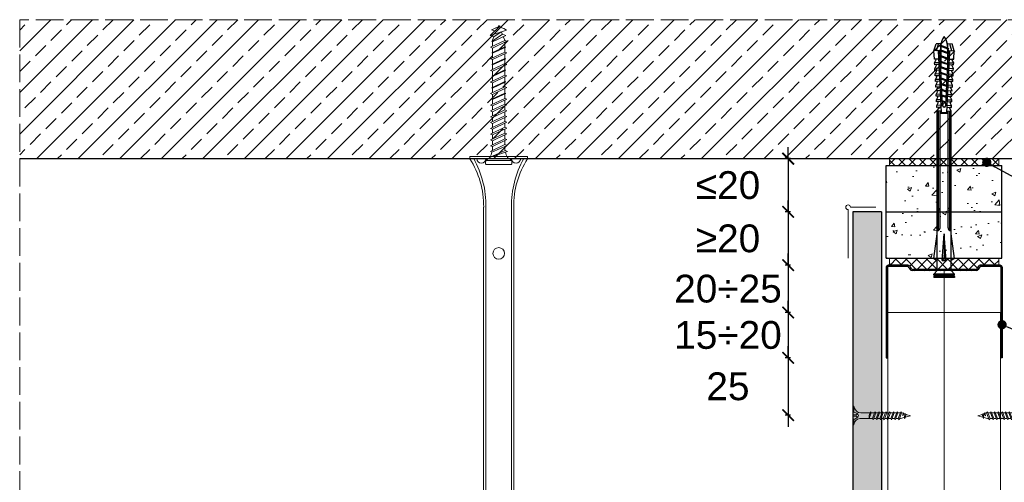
# Model space of a CAD drawing. Header units: millimetres. Extents: x -1515 to 3051, y -92 to 2830.
# Tile 12 of 30: x -1515 to -1090, y 2630 to 2830. Entities that reach past the tile are written whole.
import ezdxf
from ezdxf import colors
from ezdxf.entities.mleader import LeaderData, LeaderLine
from ezdxf.math import Vec2, Vec3

# ---------------------------------------------------------------- set-up
doc = ezdxf.new("R2010")
doc.units = ezdxf.units.MM
doc.linetypes.add('ACAD_ISO02W100', pattern=[15, 12, -3])
for name, color, linetype, lineweight in [('_ISOVER WELNA', 7, 'BATTING', 9), ('_RIGIPS AKCESORIA', 7, 'Continuous', 18), ('_RIGIPS G-K', 7, 'Continuous', 25), ('_RIGIPS PROFIL', 7, 'Continuous', 18), ('KRESKOWANIE', 7, 'Continuous', 9), ('PRZERYWANA', 7, 'ACAD_ISO02W100', 9), ('WYMIARY', 7, 'Continuous', 25)]:
    doc.layers.add(name, color=color, linetype=linetype, lineweight=lineweight)
doc.styles.get("Standard").update_dxf_attribs({"font": 'arial.ttf'})
doc.linetypes.add('BATTING', pattern='A,0.00254,-2.54,[134,ltypeshp.shx,S=2.54,R=0,X=-2.54,Y=0],-5.08,[134,ltypeshp.shx,S=2.54,R=180,X=2.54,Y=0],-2.54', length=10.16254)
doc.dimstyles.new('ISO-25', dxfattribs={"dimtxt": 2.5, "dimasz": 2.5, "dimexe": 1.25, "dimexo": 0.625, "dimtad": 1, "dimtxsty": 'Standard', "dimcen": 2.5, "dimadec": 0, "dimazin": 0, "dimtfac": 1, "dimtmove": 0, "dimatfit": 3, "dimfxl": 1, "dimarcsym": 0})
pattern_1 = [(50, (-3392.647, 1452.528), (18.21847, -1.59391), [1.905, -20.955]), (355, (-3392.647, 1452.528), (-3.52434, 19.10568), [1.524, -16.76406]), (100.45144, (-3391.128, 1452.395), (14.69412, 17.51178), [1.619, -17.80902]), (46.1842, (-3392.647, 1457.608), (27.1079, -4.20423), [2.8575, -31.4325]), (96.6356, (-3390.388, 1457.258), (23.74041, 24.7426), [2.4285, -26.71356]), (351.1842, (-3392.647, 1457.608), (23.7404, 24.7426), [2.286, -25.14597]), (21, (-3390.107, 1456.338), (15.16144, -10.22652), [1.905, -20.955]), (326, (-3390.107, 1456.338), (6.1802, 18.4188), [1.524, -16.764]), (71.45144, (-3388.843, 1455.486), (21.34164, 8.19228), [1.619, -17.809]), (37.5, (-3392.6466, 1452.528), (0.30886, 8.455504), [0, -16.5608, 0, -17.018, 0, -16.8275]), (7.5, (-3392.647, 1452.528), (6.681966, 10.018057), [0, -9.7028, 0, -16.1798, 0, -6.4135]), (327.5, (-3398.311, 1452.528), (13.55906, -0.572874), [0, -6.35, 0, -19.812, 0, -26.289]), (317.5, (-3400.851, 1452.528), (14.81292, 2.54265), [0, -8.255, 0, -13.1572, 0, -18.669])]

# ---------------------------------------------------------------- blocks, each defined once
blk = doc.blocks.new('noniusz gorny widok')
for p, q in [((418.67, 301.96), (418.67, 302.96)), ((418.67, 302.96), (443.67, 302.96)), ((443.67, 301.96), (443.67, 302.96)), ((418.67, 301.96), (443.67, 301.96)), ((421.67, 301.96), (425.67, 301.96)), ((424.67, 11.96), (424.67, 281.05)), ((425.67, 11.96), (425.67, 281.05)), ((436.67, 11.96), (436.67, 281.05)), ((437.67, 11.96), (437.67, 281.05)), ((424.67, 11.96), (437.67, 11.96))]:
    blk.add_line(p, q)
for centre in [(431.17, 261.05), (431.17, 26.96)]:
    blk.add_circle(centre, 2.5)
for centre, radius, start, end in [((386.97, 281.54), 37.7, 359.2509, 32.7784), ((383.61, 281.48), 42.06, 359.4173, 29.1348), ((423.67, 301.96), 2, 180, 0), ((478.72, 281.48), 42.06, 150.8652, 180.5827), ((438.67, 301.96), 2, 180, 0), ((475.36, 281.54), 37.7, 147.2216, 180.7491)]:
    blk.add_arc(centre, radius, start, end)
blk = doc.blocks.new('kolek beton 65')
at = {"layer": '_RIGIPS AKCESORIA'}
for p, q in [((-68.91, -931.37), (-69.76, -932.23)), ((-67.81, -931.28), (-68.91, -931.37)), ((-68.91, -942.59), (-68.91, -931.37)), ((-67.26, -942.18), (-67.26, -931.78)), ((-125.96, -934.72), (-126.69, -936.74)), ((-125.3, -933.58), (-125.96, -934.72)), ((-122.91, -940.73), (-125.3, -933.58)), ((-123.47, -935.41), (-124.54, -935.85)), ((-122.3, -939.04), (-124.54, -935.85)), ((-122.93, -933.94), (-123.47, -935.41)), ((-123.47, -935.41), (-120.37, -939.96)), ((-120.25, -939.63), (-122.93, -933.94)), ((-120.86, -934.33), (-122.44, -934.98)), ((-120.81, -934.33), (-120.86, -934.33)), ((-120.48, -933.42), (-120.81, -934.33)), ((-117.85, -940.54), (-120.81, -934.33)), ((-117.51, -939.63), (-120.48, -933.42)), ((-118.08, -934.33), (-120.05, -934.33)), ((-117.93, -933.94), (-118.08, -934.33)), ((-118.08, -934.33), (-115.39, -940.02)), ((-115.25, -939.63), (-117.93, -933.94)), ((-115.81, -934.33), (-117.73, -934.33)), ((-115.48, -933.42), (-115.81, -934.33)), ((-112.85, -940.54), (-115.81, -934.33)), ((-112.51, -939.63), (-115.48, -933.42)), ((-113.08, -934.33), (-115.05, -934.33)), ((-112.93, -933.94), (-113.08, -934.33)), ((-113.08, -934.33), (-110.39, -940.02)), ((-110.25, -939.63), (-112.93, -933.94)), ((-110.81, -934.33), (-112.73, -934.33)), ((-110.48, -933.42), (-110.81, -934.33)), ((-110.48, -933.42), (-110.81, -934.33)), ((-108.28, -939.63), (-110.81, -934.33)), ((-107.85, -940.54), (-110.81, -934.33)), ((-107.51, -939.63), (-110.48, -933.42)), ((-108.08, -934.33), (-110.05, -934.33)), ((-107.51, -939.63), (-110.05, -934.33)), ((-107.93, -933.94), (-108.08, -934.33)), ((-108.08, -934.33), (-105.39, -940.02)), ((-105.25, -939.63), (-107.93, -933.94)), ((-105.81, -934.33), (-107.73, -934.33)), ((-105.48, -933.42), (-105.81, -934.33)), ((-102.85, -940.54), (-105.81, -934.33)), ((-102.51, -939.63), (-105.48, -933.42)), ((-103.08, -934.33), (-105.05, -934.33)), ((-102.93, -933.94), (-103.08, -934.33)), ((-103.08, -934.33), (-100.39, -940.02)), ((-100.25, -939.63), (-102.93, -933.94)), ((-100.81, -934.33), (-102.73, -934.33)), ((-100.48, -933.42), (-100.81, -934.33)), ((-97.85, -940.54), (-100.81, -934.33)), ((-97.51, -939.63), (-100.48, -933.42)), ((-98.08, -934.33), (-100.05, -934.33)), ((-97.93, -933.94), (-98.08, -934.33)), ((-98.08, -934.33), (-95.39, -940.02)), ((-95.25, -939.63), (-97.93, -933.94)), ((-95.81, -934.33), (-97.73, -934.33)), ((-95.48, -933.42), (-95.81, -934.33)), ((-92.85, -940.54), (-95.81, -934.33)), ((-92.51, -939.63), (-95.48, -933.42)), ((-93.31, -934.33), (-95.05, -934.33)), ((-92.98, -933.42), (-93.31, -934.33)), ((-90.35, -940.54), (-93.31, -934.33)), ((-90.01, -939.63), (-92.98, -933.42)), ((-90.81, -934.33), (-92.55, -934.33)), ((-90.48, -933.42), (-90.81, -934.33)), ((-87.85, -940.54), (-90.81, -934.33)), ((-87.51, -939.63), (-90.48, -933.42)), ((-88.31, -934.33), (-90.05, -934.33)), ((-87.98, -933.42), (-88.31, -934.33)), ((-85.35, -940.54), (-88.31, -934.33)), ((-85.01, -939.63), (-87.98, -933.42)), ((-85.81, -934.33), (-87.55, -934.33)), ((-85.48, -933.42), (-85.81, -934.33)), ((-82.85, -940.54), (-85.81, -934.33)), ((-82.51, -939.63), (-85.48, -933.42)), ((-83.31, -934.33), (-85.05, -934.33)), ((-82.98, -933.42), (-83.31, -934.33)), ((-80.35, -940.54), (-83.31, -934.33)), ((-80.01, -939.63), (-82.98, -933.42)), ((-80.81, -934.33), (-82.55, -934.33)), ((-80.48, -933.42), (-80.81, -934.33)), ((-77.85, -940.54), (-80.81, -934.33)), ((-77.51, -939.63), (-80.48, -933.42)), ((-80.05, -934.33), (-78.31, -934.33)), ((-77.98, -933.42), (-78.31, -934.33)), ((-75.35, -940.54), (-78.31, -934.33)), ((-75.01, -939.63), (-77.98, -933.42)), ((-75.81, -934.33), (-77.55, -934.33)), ((-75.47, -933.37), (-75.81, -934.33)), ((-72.85, -940.54), (-75.81, -934.33)), ((-75.47, -933.37), (-72.61, -939.89)), ((-72.91, -933.23), (-73.27, -934.2)), ((-73.27, -934.2), (-70.43, -940.67)), ((-70.43, -940.67), (-72.91, -933.23)), ((-69.76, -932.23), (-69.76, -941.73)), ((-126.91, -936.37), (-127.26, -936.98)), ((-126.9, -936.83), (-127.26, -936.98)), ((-126.72, -937.2), (-127.26, -936.98)), ((-127.02, -936.57), (-125.7, -939.37)), ((-125.41, -940.08), (-126.91, -936.37)), ((-126.69, -936.74), (-126.75, -936.77)), ((-126.69, -936.74), (-122.91, -940.73)), ((-124.89, -938.64), (-125.41, -940.08)), ((-122.3, -939.04), (-122.91, -940.73)), ((-120.86, -939.63), (-122.3, -939.04)), ((-120.6, -939.63), (-120.86, -939.63)), ((-120.25, -939.63), (-120.37, -939.96)), ((-118.28, -939.63), (-120.25, -939.63)), ((-117.51, -939.63), (-117.85, -940.54)), ((-115.58, -939.63), (-117.51, -939.63)), ((-115.25, -939.63), (-115.39, -940.02)), ((-113.28, -939.63), (-115.25, -939.63)), ((-112.51, -939.63), (-112.85, -940.54)), ((-110.6, -939.63), (-112.51, -939.63)), ((-110.25, -939.63), (-110.39, -940.02)), ((-108.28, -939.63), (-110.25, -939.63)), ((-107.51, -939.63), (-107.85, -940.54)), ((-107.51, -939.63), (-107.85, -940.54)), ((-105.6, -939.63), (-107.51, -939.63)), ((-105.25, -939.63), (-105.39, -940.02)), ((-103.28, -939.63), (-105.25, -939.63)), ((-102.51, -939.63), (-102.91, -940.73)), ((-100.6, -939.63), (-102.51, -939.63)), ((-100.25, -939.63), (-100.41, -940.08)), ((-98.28, -939.63), (-100.25, -939.63)), ((-97.51, -939.63), (-97.85, -940.54)), ((-95.6, -939.63), (-97.51, -939.63)), ((-95.25, -939.63), (-95.39, -940.02)), ((-93.28, -939.63), (-95.25, -939.63)), ((-92.51, -939.63), (-92.85, -940.54)), ((-90.78, -939.63), (-92.51, -939.63)), ((-90.01, -939.63), (-90.35, -940.54)), ((-88.28, -939.63), (-90.01, -939.63)), ((-87.51, -939.63), (-87.85, -940.54)), ((-85.78, -939.63), (-87.51, -939.63)), ((-85.01, -939.63), (-85.35, -940.54)), ((-83.28, -939.63), (-85.01, -939.63)), ((-82.51, -939.63), (-82.85, -940.54)), ((-80.78, -939.63), (-82.51, -939.63)), ((-80.01, -939.63), (-80.35, -940.54)), ((-78.28, -939.63), (-80.01, -939.63)), ((-77.51, -939.63), (-77.85, -940.54)), ((-77.51, -939.63), (-75.78, -939.63)), ((-75.01, -939.63), (-75.35, -940.54)), ((-72.61, -939.89), (-72.85, -940.54)), ((-68.91, -942.59), (-69.76, -941.73)), ((-67.81, -942.68), (-68.91, -942.59))]:
    blk.add_line(p, q, dxfattribs=at)
for centre, radius, start, end in [((-67.76, -931.78), 0.5, 0, 95), ((-74.88, -924.33), 10, 269.0428, 279.2887), ((-74.88, -924.33), 10, 282.9916, 297.2521), ((-70.76, -932.33), 1, 297.387, 0.1192), ((-74.88, -949.63), 10, 80.5289, 90.7633), ((-74.88, -949.63), 10, 62.7479, 76.8682), ((-70.76, -941.63), 1, 359.8807, 62.6128), ((-67.76, -942.18), 0.5, 265, 360)]:
    blk.add_arc(centre, radius, start, end, dxfattribs=at)
blk = doc.blocks.new('TN 25')
at = {"layer": '_RIGIPS AKCESORIA'}
for p, q in [((0, -0.84), (0, 7.16)), ((0, 7.16), (0.46, 7.16)), ((0.46, 4.78), (0, 4.78)), ((0.46, 7.16), (0.46, 4.78)), ((3.02, 4.46), (8.47, 4.46)), ((7.12, 4.46), (7.12, 3.18)), ((8.03, 2.01), (7.12, 4.46)), ((8.47, 4.46), (8.79, 5)), ((9.61, 1.51), (8.47, 4.46)), ((8.79, 5), (9.93, 2.01)), ((9, 4.46), (10.1, 4.46)), ((10.1, 4.46), (10.41, 5)), ((11.23, 1.51), (10.1, 4.46)), ((10.41, 5), (11.56, 2.01)), ((10.62, 4.46), (11.67, 4.46)), ((11.67, 4.46), (11.99, 5)), ((12.81, 1.51), (11.67, 4.46)), ((11.99, 5), (13.14, 2.01)), ((12.2, 4.46), (13.21, 4.46)), ((13.21, 4.46), (13.52, 5)), ((14.34, 1.51), (13.21, 4.46)), ((13.52, 5), (14.67, 2.01)), ((13.73, 4.46), (14.8, 4.46)), ((14.8, 4.46), (15.12, 5)), ((15.94, 1.51), (14.8, 4.46)), ((15.12, 5), (16.26, 2.01)), ((15.33, 4.46), (16.42, 4.46)), ((16.42, 4.46), (16.73, 5)), ((17.55, 1.51), (16.42, 4.46)), ((16.73, 5), (17.88, 2.01)), ((16.94, 4.46), (17.99, 4.46)), ((17.99, 4.46), (18.31, 5)), ((19.13, 1.51), (17.99, 4.46)), ((18.31, 5), (19.45, 2.01)), ((18.52, 4.46), (19.68, 4.46)), ((19.68, 4.46), (20, 5)), ((20.82, 1.51), (19.68, 4.46)), ((20, 5), (21.14, 2.01)), ((20.21, 4.46), (20.7, 4.46)), ((20.7, 4.46), (22.28, 3.98)), ((22.28, 3.98), (22.56, 4.37)), ((22.56, 4.37), (23.03, 2.71)), ((0, 3.5), (1.77, 3.5)), ((0, 2.83), (1.77, 2.83)), ((0.46, 1.64), (0, 1.64)), ((0.46, -0.84), (0.46, 1.64)), ((1.77, 3.5), (1.77, 4.2)), ((1.77, 2.83), (1.77, 2.18)), ((7.49, 2.01), (3.55, 2.01)), ((7.12, 3.18), (7.65, 1.53)), ((7.65, 1.53), (8.03, 2.01)), ((9.41, 2.01), (8.03, 2.01)), ((9.93, 2.01), (9.61, 1.51)), ((11.04, 2.01), (9.93, 2.01)), ((11.56, 2.01), (11.23, 1.51)), ((12.61, 2.01), (11.56, 2.01)), ((13.14, 2.01), (12.81, 1.51)), ((14.15, 2.01), (13.14, 2.01)), ((14.67, 2.01), (14.34, 1.51)), ((15.74, 2.01), (14.67, 2.01)), ((16.26, 2.01), (15.94, 1.51)), ((17.36, 2.01), (16.26, 2.01)), ((17.88, 2.01), (17.55, 1.51)), ((18.93, 2.01), (17.88, 2.01)), ((19.45, 2.01), (19.13, 1.51)), ((19.45, 2.01), (20.62, 2.01)), ((21.14, 2.01), (20.82, 1.51)), ((21.14, 2.01), (21.81, 2.12)), ((21.85, 1.83), (21.67, 3.28)), ((21.67, 3.28), (22.14, 2.4)), ((22.14, 2.4), (21.85, 1.83)), ((22.7, 2.36), (22.14, 2.4)), ((22.7, 2.36), (22.28, 3.98)), ((23.03, 2.71), (22.7, 2.36)), ((22.71, 3.85), (25, 3.24)), ((25, 3.24), (23.03, 2.71)), ((0, -0.84), (0.46, -0.84))]:
    blk.add_line(p, q, dxfattribs=at)
for centre, major_axis, ratio, start_param, end_param in [((3.09, 7.67), (0.17, 3.2), 0.826134, 1.773653, 3.180586), ((-0.04, 0.9), (0, 3.93), 0.848176, -0.720942, -0.151112), ((3.37, -1.57), (0.28, 3.57), 0.832181, 0.035984, 1.430787), ((-2.73, 15.91), (0, 14.76), 0.848176, 3.399396, 3.475072), ((0.59, 4.62), (0, 2.81), 0.848176, 3.475072, 3.862535), ((1.66, 3.18), (0, 0.895), 0.848176, -1.552777, -0.720942), ((1.66, 3.18), (0, 0.895), 0.848176, 3.862535, 4.730408)]:
    blk.add_ellipse(centre, major_axis=major_axis, ratio=ratio, start_param=start_param, end_param=end_param, dxfattribs=at)
blk = doc.blocks.new('UW 50 ULTRASTIL')
h = blk.add_hatch()
h.set_pattern_fill('ANSI31', color=256, scale=0.5, style=0)
h.paths.add_polyline_path([(-104.51, 0.56), (-104.18, 1.24, -0.286951), (-103.29, 1.8), (-82.41, 1.8), (-76.29, 1.8, -0.286951), (-75.39, 1.24), (-75.06, 0.56, 0.286951), (-74.16, 0), (-65.59, 0, 0.414214), (-64.79, 0.8), (-64.79, 40), (-65.34, 40), (-65.34, 0.8, -0.414214), (-65.59, 0.55), (-73.82, 0.55, -0.286951), (-74.72, 1.11), (-75.05, 1.79, 0.286951), (-75.94, 2.35), (-103.63, 2.35, 0.286951), (-104.53, 1.79), (-104.86, 1.11, -0.286951), (-105.76, 0.55), (-113.99, 0.55, -0.414214), (-114.24, 0.8), (-114.24, 40), (-114.79, 40), (-114.79, 0.8, 0.414214), (-113.99, 0), (-105.41, 0, 0.286951)])
for p, q in [((-114.79, 0.8), (-114.79, 40)), ((-114.79, 40), (-114.24, 40)), ((-114.24, 0.8), (-114.24, 40)), ((-65.34, 0.8), (-65.34, 40)), ((-64.79, 40), (-65.34, 40)), ((-64.79, 0.8), (-64.79, 40)), ((-113.99, 0.55), (-105.76, 0.55)), ((-113.99, 0), (-105.41, 0)), ((-104.86, 1.11), (-104.53, 1.79)), ((-104.51, 0.56), (-104.18, 1.24)), ((-103.63, 2.35), (-75.94, 2.35)), ((-103.29, 1.8), (-76.29, 1.8)), ((-75.06, 0.56), (-75.39, 1.24)), ((-74.72, 1.11), (-75.05, 1.79)), ((-74.16, 0), (-65.59, 0)), ((-73.82, 0.55), (-65.59, 0.55))]:
    blk.add_line(p, q)
for centre, radius, start, end in [((-113.99, 0.8), 0.8, 180, 270), ((-113.99, 0.8), 0.25, 180, 270), ((-105.76, 1.55), 1, 270, 334.0435), ((-105.41, 1), 1, 270, 334.0435), ((-103.63, 1.35), 1, 90, 154.0435), ((-103.29, 0.8), 1, 90, 154.0435), ((-76.29, 0.8), 1, 25.9565, 90), ((-75.94, 1.35), 1, 25.9565, 90), ((-74.16, 1), 1, 205.9565, 270), ((-73.82, 1.55), 1, 205.9565, 270), ((-65.59, 0.8), 0.8, 270, 0), ((-65.59, 0.8), 0.25, 270, 0)]:
    blk.add_arc(centre, radius, start, end)
blk = doc.blocks.new('kolek rozprezny komplet 100')
for p, q in [((350.66, 165.93), (350.76, 167.83)), ((353.75, 167.67), (350.71, 166.88)), ((353.81, 168.77), (350.76, 167.83)), ((352.53, 165.88), (352.9, 166.38)), ((352.93, 165.88), (352.9, 166.38)), ((353.68, 166.27), (353.81, 168.77)), ((377.24, 165.04), (353.68, 166.27)), ((380.47, 165.47), (353.71, 166.87)), ((357.41, 168.58), (353.81, 168.77)), ((354.53, 165.88), (354.78, 166.21)), ((354.93, 165.88), (354.91, 166.21)), ((356.93, 165.88), (357.09, 166.09)), ((357.31, 166.68), (357.41, 168.58)), ((357.33, 165.88), (357.32, 166.08)), ((357.67, 166.06), (357.71, 166.66)), ((359, 168.5), (357.82, 167.89)), ((358.47, 166.02), (358.5, 166.62)), ((358.9, 166.6), (359, 168.5)), ((359.8, 168.45), (359, 168.5)), ((359.33, 165.88), (359.4, 165.97)), ((359.7, 166.56), (359.8, 168.45)), ((359.73, 165.88), (359.73, 165.95)), ((360.07, 165.94), (360.1, 166.54)), ((361.4, 168.37), (360.22, 167.77)), ((360.87, 165.89), (360.9, 166.49)), ((361.3, 166.47), (361.4, 168.37)), ((362.2, 168.33), (361.4, 168.37)), ((362.1, 166.43), (362.2, 168.33)), ((362.47, 165.81), (362.5, 166.41)), ((363.8, 168.24), (362.61, 167.64)), ((363.27, 165.77), (363.3, 166.37)), ((363.7, 166.35), (363.8, 168.24)), ((364.6, 168.2), (363.8, 168.24)), ((364.5, 166.31), (364.6, 168.2)), ((364.86, 165.69), (364.9, 166.28)), ((366.19, 168.12), (365.01, 167.52)), ((365.66, 165.64), (365.69, 166.24)), ((366.09, 166.22), (366.19, 168.12)), ((366.99, 168.08), (366.19, 168.12)), ((366.89, 166.18), (366.99, 168.08)), ((367.26, 165.56), (367.29, 166.16)), ((368.59, 167.99), (367.41, 167.39)), ((368.06, 165.52), (368.09, 166.12)), ((368.49, 166.1), (368.59, 167.99)), ((369.39, 167.95), (368.59, 167.99)), ((369.29, 166.05), (369.39, 167.95)), ((369.66, 165.43), (369.69, 166.03)), ((370.99, 167.87), (369.8, 167.26)), ((370.46, 165.39), (370.49, 165.99)), ((370.89, 165.97), (370.99, 167.87)), ((372.59, 167.78), (371.4, 167.18)), ((372.49, 165.89), (372.59, 167.78)), ((373.38, 167.74), (372.59, 167.78)), ((373.28, 165.84), (373.38, 167.74)), ((374.98, 167.66), (373.8, 167.06)), ((374.88, 165.76), (374.98, 167.66)), ((375.78, 167.62), (374.98, 167.66)), ((375.68, 165.72), (375.78, 167.62)), ((377.38, 167.53), (376.2, 166.93)), ((377.28, 165.64), (377.38, 167.53)), ((378.18, 167.49), (377.38, 167.53)), ((378.08, 165.59), (378.18, 167.49)), ((379.78, 167.41), (378.59, 166.8)), ((379.68, 165.51), (379.78, 167.41)), ((430.17, 166.07), (379.71, 166.07)), ((431.37, 166.87), (379.75, 166.87)), ((448.67, 167.37), (379.77, 167.37)), ((380.47, 166.07), (380.47, 162.67)), ((380.67, 166.07), (380.67, 162.67)), ((380.87, 166.07), (380.87, 162.67)), ((443.47, 168.87), (432.8, 167.37)), ((443.47, 167.37), (443.47, 168.87)), ((443.47, 168.87), (444.34, 167.37)), ((450.17, 168.87), (448.67, 167.37)), ((448.67, 167.37), (448.67, 161.37)), ((450.17, 168.87), (450.17, 159.87)), ((450.67, 168.87), (450.17, 168.87)), ((450.67, 168.87), (450.67, 159.87)), ((450.67, 168.27), (451.17, 168.87)), ((451.17, 168.87), (451.67, 168.87)), ((451.17, 168.87), (451.17, 159.87)), ((451.67, 168.87), (451.67, 159.87)), ((353.15, 165.8), (350.66, 165.93)), ((353.15, 162.94), (350.66, 162.81)), ((350.66, 162.81), (350.76, 160.91)), ((353.75, 161.07), (350.71, 161.86)), ((351.53, 165.88), (352.53, 165.88)), ((352.53, 165.88), (351.53, 162.88)), ((351.53, 162.88), (351.57, 162.38)), ((351.57, 162.38), (351.93, 162.88)), ((352.53, 165.88), (351.93, 162.88)), ((352.93, 165.88), (351.93, 162.88)), ((351.93, 162.88), (353.53, 162.88)), ((352.93, 165.88), (354.53, 165.88)), ((354.53, 165.88), (353.53, 162.88)), ((353.53, 162.88), (353.56, 162.47)), ((353.64, 162.48), (353.93, 162.88)), ((377.24, 163.7), (353.68, 162.46)), ((353.68, 162.46), (353.81, 159.97)), ((380.47, 163.27), (353.71, 161.87)), ((354.53, 165.88), (353.93, 162.88)), ((354.93, 165.88), (353.93, 162.88)), ((353.93, 162.88), (355.93, 162.88)), ((354.93, 165.88), (356.93, 165.88)), ((356.93, 165.88), (355.93, 162.88)), ((355.93, 162.88), (355.95, 162.6)), ((356.14, 162.61), (356.33, 162.88)), ((356.93, 165.88), (356.33, 162.88)), ((357.33, 165.88), (356.33, 162.88)), ((356.33, 162.88), (358.33, 162.88)), ((357.31, 162.05), (357.41, 160.16)), ((357.33, 165.88), (359.33, 165.88)), ((357.67, 162.67), (357.71, 162.07)), ((359.33, 165.88), (358.33, 162.88)), ((358.33, 162.88), (358.34, 162.72)), ((358.47, 162.72), (358.5, 162.12)), ((358.63, 162.74), (358.73, 162.88)), ((359.33, 165.88), (358.73, 162.88)), ((359.73, 165.88), (358.73, 162.88)), ((358.73, 162.88), (360.73, 162.88)), ((358.9, 162.14), (359, 160.24)), ((359.7, 162.18), (359.8, 160.28)), ((359.73, 165.88), (361.24, 165.88)), ((360.07, 162.8), (360.1, 162.2)), ((361.72, 165.85), (360.73, 162.88)), ((360.73, 162.88), (360.73, 162.85)), ((360.87, 162.84), (360.9, 162.24)), ((361.73, 165.85), (361.13, 162.88)), ((362.12, 165.83), (361.13, 162.88)), ((361.13, 162.88), (361.24, 162.88)), ((361.13, 162.87), (361.13, 162.88)), ((361.3, 162.26), (361.4, 160.37)), ((362.1, 162.3), (362.2, 160.41)), ((362.47, 162.93), (362.5, 162.33)), ((364.08, 165.73), (363.17, 162.98)), ((363.27, 162.97), (363.3, 162.37)), ((364.1, 165.73), (363.56, 163)), ((364.48, 165.71), (363.57, 163)), ((363.7, 162.39), (363.8, 160.49)), ((364.5, 162.43), (364.6, 160.53)), ((364.86, 163.05), (364.9, 162.45)), ((366.44, 165.6), (365.61, 163.1)), ((365.66, 163.09), (365.69, 162.49)), ((366.48, 165.6), (365.98, 163.12)), ((366.84, 165.58), (366.02, 163.13)), ((366.09, 162.51), (366.19, 160.62)), ((366.89, 162.56), (366.99, 160.66)), ((367.26, 163.18), (367.29, 162.58)), ((368.8, 165.48), (368.05, 163.23)), ((368.06, 163.22), (368.09, 162.62)), ((368.85, 165.48), (368.41, 163.25)), ((369.19, 165.46), (368.46, 163.25)), ((368.49, 162.64), (368.59, 160.74)), ((369.29, 162.68), (369.39, 160.78)), ((369.66, 163.3), (369.69, 162.7)), ((370.46, 163.34), (370.49, 162.74)), ((371.16, 165.36), (370.49, 163.36)), ((371.23, 165.35), (370.83, 163.38)), ((370.89, 162.77), (370.99, 160.87)), ((371.55, 165.33), (370.9, 163.38)), ((372.05, 165.31), (372.09, 165.91)), ((372.05, 163.43), (372.09, 162.83)), ((372.49, 162.85), (372.59, 160.95)), ((372.85, 165.27), (372.89, 165.87)), ((372.85, 163.47), (372.89, 162.87)), ((373.52, 165.23), (372.94, 163.49)), ((373.6, 165.23), (373.26, 163.51)), ((373.28, 162.89), (373.38, 160.99)), ((373.91, 165.21), (373.34, 163.51)), ((374.45, 165.18), (374.48, 165.78)), ((374.45, 163.55), (374.48, 162.95)), ((374.88, 162.97), (374.98, 161.08)), ((375.25, 165.14), (375.28, 165.74)), ((375.25, 163.59), (375.28, 163)), ((375.88, 165.11), (375.38, 163.62)), ((375.98, 165.1), (375.68, 163.63)), ((375.68, 163.02), (375.78, 161.12)), ((376.27, 165.09), (375.79, 163.64)), ((377.38, 161.2), (376.2, 161.81)), ((377.28, 163.1), (377.38, 161.2)), ((378.08, 164.5), (377.86, 163.87)), ((378.08, 163.14), (378.18, 161.24)), ((379.78, 161.33), (378.59, 161.93)), ((379.68, 163.23), (379.78, 161.33)), ((430.17, 162.67), (379.71, 162.67)), ((431.37, 161.87), (379.75, 161.87)), ((444.34, 165.28), (432.8, 164.37)), ((432.8, 164.37), (443.47, 164.37)), ((444.34, 163.45), (432.8, 164.37)), ((444.34, 165.28), (443.47, 164.37)), ((444.34, 163.45), (443.47, 164.37)), ((444.34, 163.45), (444.34, 165.28)), ((353.81, 159.97), (350.76, 160.91)), ((357.41, 160.16), (353.81, 159.97)), ((359, 160.24), (357.82, 160.84)), ((359.8, 160.28), (359, 160.24)), ((361.4, 160.37), (360.22, 160.97)), ((362.2, 160.41), (361.4, 160.37)), ((363.8, 160.49), (362.61, 161.09)), ((364.6, 160.53), (363.8, 160.49)), ((366.19, 160.62), (365.01, 161.22)), ((366.99, 160.66), (366.19, 160.62)), ((368.59, 160.74), (367.41, 161.35)), ((369.39, 160.78), (368.59, 160.74)), ((370.99, 160.87), (369.8, 161.47)), ((372.59, 160.95), (371.4, 161.55)), ((373.38, 160.99), (372.59, 160.95)), ((374.98, 161.08), (373.8, 161.68)), ((375.78, 161.12), (374.98, 161.08)), ((378.18, 161.24), (377.38, 161.2)), ((448.67, 161.37), (379.77, 161.37)), ((443.47, 159.87), (432.8, 161.37)), ((443.47, 161.37), (443.47, 159.87)), ((443.47, 159.87), (444.34, 161.37)), ((450.17, 159.87), (448.67, 161.37)), ((450.67, 159.87), (450.17, 159.87)), ((450.67, 160.47), (451.17, 159.87)), ((451.17, 159.87), (451.67, 159.87))]:
    blk.add_line(p, q)
for centre, radius, start, end in [((353.65, 165.77), 0.5, 87, 177), ((357.68, 168.16), 0.3, 177, 297), ((360.08, 168.03), 0.3, 177, 297), ((362.48, 167.91), 0.3, 177, 297), ((364.87, 167.78), 0.3, 177, 297), ((367.27, 167.66), 0.3, 177, 297), ((369.67, 167.53), 0.3, 177, 297), ((371.27, 167.45), 0.3, 177, 297), ((373.66, 167.32), 0.3, 177, 297), ((376.06, 167.2), 0.3, 177, 297), ((378.46, 167.07), 0.3, 177, 297), ((422.67, 165.87), 1, 90, 168.463), ((430.17, 167.37), 1.3, 270, 0), ((353.27, 155.16), 10.85, 99.2038, 121.9083), ((353.27, 173.59), 10.85, 238.0917, 260.7962), ((353.65, 162.96), 0.5, 183, 273), ((373.66, 161.41), 0.3, 63, 183), ((376.06, 161.54), 0.3, 63, 183), ((377.41, 164.38), 0.682, 255.8604, 104.1386), ((378.46, 161.66), 0.3, 63, 183), ((422.67, 162.87), 1, 191.537, 270), ((430.17, 161.37), 1.3, 0, 90), ((357.68, 160.58), 0.3, 63, 183), ((360.08, 160.7), 0.3, 63, 183), ((362.48, 160.83), 0.3, 63, 183), ((364.87, 160.95), 0.3, 63, 183), ((367.27, 161.08), 0.3, 63, 183), ((369.67, 161.2), 0.3, 63, 183), ((371.27, 161.29), 0.3, 63, 183)]:
    blk.add_arc(centre, radius, start, end)
blk = doc.blocks.new('polnaroznik')
at = {"layer": '_RIGIPS AKCESORIA'}
for p, q in [((430.5, 56.15), (451.5, 56.15)), ((429.5, 44.15), (429.5, 55.15))]:
    blk.add_line(p, q, dxfattribs=at)
blk.add_arc((429.5, 56.15), 1, 0, 270, dxfattribs=at)
blk = doc.blocks.new('_ArchTick')
at = {"color": 0, "linetype": 'ByBlock', "const_width": 0.15}
blk.add_lwpolyline([(-0.5, -0.5), (0.5, 0.5)], dxfattribs=at)
blk = doc.blocks.new('*D27')
at = {"layer": 'Defpoints', "color": 0, "transparency": 16777216}
for p in [(-1136.87, 2703.26), (-1183.28, 2683.66), (-1137.47, 2683.66)]:
    blk.add_point(p, dxfattribs=at)
at = {"layer": 'WYMIARY', "color": 0, "lineweight": -2, "transparency": 16777216}
for p, q in [((-1183.28, 2703.26), (-1183.28, 2708.26)), ((-1182.28, 2703.26), (-1184.53, 2703.26)), ((-1183.28, 2703.26), (-1183.28, 2683.66)), ((-1182.28, 2683.66), (-1184.53, 2683.66)), ((-1183.28, 2683.66), (-1183.28, 2678.66))]:
    blk.add_line(p, q, dxfattribs=at)
at = {"layer": 'WYMIARY', "color": 0, "lineweight": -2, "transparency": 16777216, "xscale": 5, "yscale": 5, "zscale": 5}
for p, rotation in [((-1183.28, 2703.26), 270), ((-1183.28, 2683.66), 90)]:
    blk.add_blockref('_ArchTick', p, dxfattribs=dict(at, rotation=rotation))
at = {"layer": 'WYMIARY', "color": 0, "transparency": 16777216, "insert": (-1209.28, 2693.46), "char_height": 12, "attachment_point": 5}
blk.add_mtext('15÷20', dxfattribs=at)
blk = doc.blocks.new('*D28')
at = {"layer": 'Defpoints', "color": 0, "transparency": 16777216}
for p in [(-1137.47, 2683.66), (-1183.3, 2658.91), (-1138.2, 2658.91)]:
    blk.add_point(p, dxfattribs=at)
at = {"layer": 'WYMIARY', "color": 0, "lineweight": -2, "transparency": 16777216}
for p, q in [((-1183.3, 2683.66), (-1183.3, 2688.66)), ((-1182.3, 2683.66), (-1184.55, 2683.66)), ((-1183.3, 2683.66), (-1183.3, 2658.91)), ((-1182.3, 2658.91), (-1184.55, 2658.91)), ((-1183.3, 2658.91), (-1183.3, 2653.91))]:
    blk.add_line(p, q, dxfattribs=at)
at = {"layer": 'WYMIARY', "color": 0, "lineweight": -2, "transparency": 16777216, "xscale": 5, "yscale": 5, "zscale": 5}
for p, rotation in [((-1183.3, 2683.66), 270), ((-1183.3, 2658.91), 90)]:
    blk.add_blockref('_ArchTick', p, dxfattribs=dict(at, rotation=rotation))
at = {"layer": 'WYMIARY', "color": 0, "transparency": 16777216, "insert": (-1209.3, 2671.29), "char_height": 12, "attachment_point": 5}
blk.add_mtext('25', dxfattribs=at)
blk = doc.blocks.new('*D29')
at = {"layer": 'Defpoints', "color": 0, "transparency": 16777216}
for p in [(-1136.87, 2723.66), (-1183.28, 2703.26), (-1137.47, 2703.26)]:
    blk.add_point(p, dxfattribs=at)
at = {"layer": 'WYMIARY', "color": 0, "lineweight": -2, "transparency": 16777216}
for p, q in [((-1183.28, 2723.66), (-1183.28, 2728.66)), ((-1182.28, 2723.66), (-1184.53, 2723.66)), ((-1183.28, 2723.66), (-1183.28, 2703.26)), ((-1182.28, 2703.26), (-1184.53, 2703.26)), ((-1183.28, 2703.26), (-1183.28, 2698.26))]:
    blk.add_line(p, q, dxfattribs=at)
at = {"layer": 'WYMIARY', "color": 0, "lineweight": -2, "transparency": 16777216, "xscale": 5, "yscale": 5, "zscale": 5}
for p, rotation in [((-1183.28, 2723.66), 270), ((-1183.28, 2703.26), 90)]:
    blk.add_blockref('_ArchTick', p, dxfattribs=dict(at, rotation=rotation))
at = {"layer": 'WYMIARY', "color": 0, "transparency": 16777216, "insert": (-1209.28, 2713.46), "char_height": 12, "attachment_point": 5}
blk.add_mtext('20÷25', dxfattribs=at)
blk = doc.blocks.new('*D30')
at = {"layer": 'Defpoints', "color": 0, "transparency": 16777216}
for p in [(-1139.47, 2746.66), (-1183.28, 2723.66), (-1136.07, 2723.66)]:
    blk.add_point(p, dxfattribs=at)
at = {"layer": 'WYMIARY', "color": 0, "lineweight": -2, "transparency": 16777216}
for p, q in [((-1183.28, 2746.66), (-1183.28, 2751.66)), ((-1182.28, 2746.66), (-1184.53, 2746.66)), ((-1183.28, 2746.66), (-1183.28, 2723.66)), ((-1182.28, 2723.66), (-1184.53, 2723.66)), ((-1183.28, 2723.66), (-1183.28, 2718.66))]:
    blk.add_line(p, q, dxfattribs=at)
at = {"layer": 'WYMIARY', "color": 0, "lineweight": -2, "transparency": 16777216, "xscale": 5, "yscale": 5, "zscale": 5}
for p, rotation in [((-1183.28, 2746.66), 270), ((-1183.28, 2723.66), 90)]:
    blk.add_blockref('_ArchTick', p, dxfattribs=dict(at, rotation=rotation))
at = {"layer": 'WYMIARY', "color": 0, "transparency": 16777216, "insert": (-1209.28, 2735.16), "char_height": 12, "attachment_point": 5}
blk.add_mtext('≥20', dxfattribs=at)
blk = doc.blocks.new('*D31')
at = {"layer": 'Defpoints', "color": 0, "transparency": 16777216}
for p in [(-1139.47, 2769.66), (-1183.28, 2746.66), (-1137.47, 2746.66)]:
    blk.add_point(p, dxfattribs=at)
at = {"layer": 'WYMIARY', "color": 0, "lineweight": -2, "transparency": 16777216}
for p, q in [((-1183.28, 2769.66), (-1183.28, 2774.66)), ((-1182.28, 2769.66), (-1184.53, 2769.66)), ((-1183.28, 2769.66), (-1183.28, 2746.66)), ((-1182.28, 2746.66), (-1184.53, 2746.66)), ((-1183.28, 2746.66), (-1183.28, 2741.66))]:
    blk.add_line(p, q, dxfattribs=at)
at = {"layer": 'WYMIARY', "color": 0, "lineweight": -2, "transparency": 16777216, "xscale": 5, "yscale": 5, "zscale": 5}
for p, rotation in [((-1183.28, 2769.66), 270), ((-1183.28, 2746.66), 90)]:
    blk.add_blockref('_ArchTick', p, dxfattribs=dict(at, rotation=rotation))
at = {"layer": 'WYMIARY', "color": 0, "transparency": 16777216, "insert": (-1209.28, 2758.16), "char_height": 12, "attachment_point": 5}
blk.add_mtext('≤20', dxfattribs=at)
blk = doc.blocks.new('_Dot')
at = {"color": 0, "linetype": 'ByBlock', "lineweight": -2}
blk.add_line((-0.5, 0), (-1, 0), dxfattribs=at)
at = {"color": 0, "linetype": 'ByBlock', "const_width": 0.5}
blk.add_lwpolyline([(-0.25, 0, 1), (0.25, 0, 1)], format="xyb", close=True, dxfattribs=at)

msp = doc.modelspace()

# ---------------------------------------------------------------- hatches: boundary and pattern name
at = {"layer": 'KRESKOWANIE'}
h = msp.add_hatch(dxfattribs=at)
h.set_pattern_fill('ANSI33', color=256, scale=2, angle=180, style=0)
h.set_pattern_definition([(225, (-2658.075, 1260.4), (8.980256, -8.980256), []), (225, (-2667.055, 1260.4), (8.980256, -8.980256), [6.35, -3.175])])
h.paths.add_polyline_path([(-1515.372, 2829.657), (-1515.372, 2769.657), (-716.372, 2769.657), (-716.372, 2829.657)])
h = msp.add_hatch(dxfattribs=at)
h.set_pattern_fill('AR-CONC', color=256, scale=0.1, style=0)
h.set_pattern_definition(pattern_1)
h.paths.add_polyline_path([(-1090.872, 2766.657), (-1140.872, 2766.657), (-1140.872, 2746.657), (-1090.872, 2746.657)])
h = msp.add_hatch(dxfattribs=at)
h.set_pattern_fill('ANSI37', color=256, angle=270, style=0)
h.set_pattern_definition([(315, (-3392.6466, 1452.528), (2.245064, 2.245064), []), (45, (-3392.6466, 1452.528), (-2.245064, 2.245064), [])])
h.paths.add_polyline_path([(-1092.272, 2769.657), (-1139.472, 2769.657), (-1139.472, 2766.657), (-1092.272, 2766.657)])
h = msp.add_hatch(dxfattribs=at)
h.set_pattern_fill('DOTS', color=256, scale=2, angle=225, style=0)
h.set_pattern_definition([(225, (-1684.5183, 652.2892), (1.122532, -3.367596), [0, -3.175])])
h.paths.add_polyline_path([(-1142.872, 2746.657), (-1155.372, 2746.657), (-1155.372, 2336.459), (-1142.872, 2336.459)])
h = msp.add_hatch(dxfattribs=at)
h.set_pattern_fill('AR-CONC', color=256, scale=0.1, style=0)
h.set_pattern_definition(pattern_1)
h.paths.add_polyline_path([(-1090.872, 2746.657), (-1140.872, 2746.657), (-1140.872, 2726.657), (-1090.872, 2726.657)])
h = msp.add_hatch(dxfattribs=at)
h.set_pattern_fill('ANSI37', color=256, angle=270, style=0)
h.set_pattern_definition([(315, (508.9032, 4160.7855), (2.245064, 2.245064), []), (45, (508.9032, 4160.7855), (-2.245064, 2.245064), [])])
h.paths.add_polyline_path([(-1139.472, 2723.657), (-1131.497, 2723.657, -0.2869508), (-1130.598, 2723.094), (-1130.269, 2722.419, 0.2869508), (-1129.37, 2721.857), (-1102.373, 2721.857, 0.2869508), (-1101.474, 2722.419), (-1101.145, 2723.094, -0.2869508), (-1100.246, 2723.657), (-1092.272, 2723.657), (-1092.272, 2726.657), (-1139.472, 2726.657)])

# ---------------------------------------------------------------- linework, layer by layer
msp.add_line((-1515.372, 2769.657), (-716.372, 2769.657))
at = {"layer": '_ISOVER WELNA', "ltscale": 2.4}
msp.add_line((-1115.872, 2336.459), (-1115.872, 2721.307), dxfattribs=at)
at = {"layer": '_RIGIPS G-K'}
for p, q in [((-1140.872, 2726.657), (-1140.872, 2766.657)), ((-1140.872, 2766.657), (-1090.872, 2766.657)), ((-1090.872, 2726.657), (-1090.872, 2766.657)), ((-1155.372, 2746.657), (-1155.372, 2336.459)), ((-1142.872, 2746.657), (-1155.372, 2746.657)), ((-1142.872, 2746.657), (-1142.872, 2336.459)), ((-1140.872, 2746.657), (-1090.872, 2746.657)), ((-1140.872, 2726.657), (-1090.872, 2726.657))]:
    msp.add_line(p, q, dxfattribs=at)
at = {"layer": '_RIGIPS PROFIL', "lineweight": 9}
for p, q in [((-1140.272, 2703.257), (-1091.472, 2703.257)), ((-1140.272, 2336.459), (-1140.272, 2703.257)), ((-1091.472, 2336.459), (-1091.472, 2703.257))]:
    msp.add_line(p, q, dxfattribs=at)
at = {"layer": 'KRESKOWANIE'}
for p, q in [((-1139.472, 2766.657), (-1139.472, 2769.657)), ((-1092.272, 2766.657), (-1092.272, 2769.657)), ((-1139.472, 2723.657), (-1139.472, 2726.657)), ((-1092.272, 2723.657), (-1092.272, 2726.657))]:
    msp.add_line(p, q, dxfattribs=at)
at = {"layer": 'PRZERYWANA'}
for p, q in [((-716.372, 2829.657), (-1515.372, 2829.657)), ((-1515.372, 2829.657), (-1515.372, 2384.209))]:
    msp.add_line(p, q, dxfattribs=at)

# ---------------------------------------------------------------- block references
for name, p, rotation in [('kolek rozprezny komplet 100', (-1280.24, 3169.981), 270), ('UW 50 ULTRASTIL', (-1205.658, 2723.657), 180)]:
    msp.add_blockref(name, p, dxfattribs=dict(rotation=rotation))
at = {"layer": '_RIGIPS AKCESORIA'}
for name, p, rotation in [('kolek beton 65', (-371.388, 2699.895), 270), ('TN 25', (-1076.372, 2661.9), 180)]:
    msp.add_blockref(name, p, dxfattribs=dict(at, rotation=rotation))
at = {"layer": '_RIGIPS AKCESORIA', "xscale": -1}
msp.add_blockref('noniusz gorny widok', (-877.202, 2467.701), dxfattribs=at)
for name, p, rotation in [('polnaroznik', (-1101.222, 3178.158), 90), ('TN 25', (-1155.372, 2661.9), 180)]:
    msp.add_blockref(name, p, dxfattribs=dict(at, rotation=rotation))

# ---------------------------------------------------------------- dimensions: what is measured, and where the dimension line sits
at = {"layer": 'WYMIARY'}
for base, p1, p2, text, picture, middle in [((-1183.28, 2746.657), (-1139.472, 2769.657), (-1137.472, 2746.657), '≤20', '*D31', (-1209.284, 2758.157)), ((-1183.28, 2723.657), (-1139.472, 2746.657), (-1136.072, 2723.657), '≥20', '*D30', (-1209.284, 2735.157)), ((-1183.28, 2703.257), (-1136.872, 2723.657), (-1137.472, 2703.257), '20÷25', '*D29', (-1209.284, 2713.457)), ((-1183.28, 2683.657), (-1136.872, 2703.257), (-1137.472, 2683.657), '15÷20', '*D27', (-1209.284, 2693.457)), ((-1183.297, 2658.915), (-1137.472, 2683.657), (-1138.197, 2658.915), '25', '*D28', (-1209.3, 2671.286))]:
    dim = msp.add_linear_dim(base=base, p1=p1, p2=p2, angle=90, text=text, dimstyle='ISO-25', override={"dimtxt": 12, "dimasz": 5, "dimgap": 25, "dimtad": 3, "dimblk1": 'ArchTick', "dimblk2": 'ArchTick', "dimsah": 1, "dimtmove": 2, "dimfxlon": 1}, dxfattribs=at)
    dim.commit()
    dim.dimension.update_dxf_attribs({"geometry": picture, "text_midpoint": middle, "text_rotation": 180})

# ---------------------------------------------------------------- leaders
at = {"layer": 'KRESKOWANIE'}
ml = msp.add_multileader_mtext('Standard', dxfattribs=at)
ml.set_content('2', color=256)
ml.set_leader_properties()
ml.set_arrow_properties(name='DOT')
ml.build(insert=Vec2(0, 0))
ml.multileader.update_dxf_attribs({"dogleg_length": 17})
ctx = ml.context
ctx.base_point, ctx.char_height, ctx.landing_gap_size, ctx.plane_origin = Vec3(-1016.771, 2733.05), 20, 4, Vec3(-1097.449, 2768.087)
notes = []
notes.append((ctx, [(0, (1, 1, 0), (-1033.771, 2733.05), (1, 0), 17, [(0, [(-1097.449, 2768.087)], 0, [])])]))
ctx.mtext.insert, ctx.mtext.flow_direction = Vec3(-1012.771, 2743.05), 5
ml = msp.add_multileader_mtext('Standard', dxfattribs=at)
ml.set_content('3', color=256)
ml.set_leader_properties()
ml.set_arrow_properties(name='DOT')
ml.build(insert=Vec2(0, 0))
ml.multileader.update_dxf_attribs({"dogleg_length": 17})
ctx = ml.context
ctx.base_point, ctx.char_height, ctx.landing_gap_size, ctx.plane_origin = Vec3(-1026.974, 2678.842), 20, 4, Vec3(-1090.838, 2697.97)
notes.append((ctx, [(0, (1, 1, 0), (-1043.974, 2678.842), (1, 0), 17, [(0, [(-1090.838, 2697.97)], 0, [])])]))
ctx.mtext.insert, ctx.mtext.flow_direction = Vec3(-1022.974, 2689.02), 5
for ctx, leaders in notes:
    for number, flags, end, landing, length, lines in leaders:
        leader = LeaderData()
        leader.index, (leader.has_last_leader_line, leader.has_dogleg_vector, leader.attachment_direction) = number, flags
        leader.last_leader_point, leader.dogleg_vector, leader.dogleg_length = Vec3(end), Vec3(landing), length
        for number, points, colour, breaks in lines:
            line = LeaderLine()
            line.index, line.vertices, line.color, line.breaks = number, Vec3.list(points), colors.encode_raw_color(colour), breaks
            leader.lines.append(line)
        ctx.leaders.append(leader)

doc.saveas('drawing.dxf')
